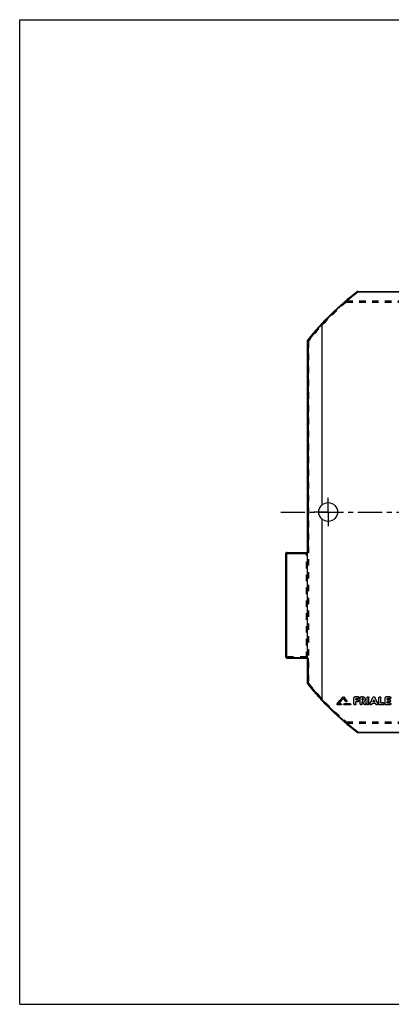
# Model space of a CAD drawing. Header units: millimetres. Extents: x 0 to 1000, y 0 to 1000.
# Tile 1 of 2: x 0 to 377, y 0 to 1000. Entities that reach past the tile are written whole.
import ezdxf

# ---------------------------------------------------------------- set-up
doc = ezdxf.new("R2010")
doc.units = ezdxf.units.MM
doc.header["$LTSCALE"] = 65.185185
doc.linetypes.add('CENTER', pattern=[0.6, 0.375, -0.075, 0.075, -0.075])
doc.linetypes.add('HIDDEN', pattern=[0.2, 0.1, -0.1])
doc.layers.get('0').update_dxf_attribs({"linetype": 'CONTINUOUS'})
for name, color, linetype in [('ACHSEN_S', 7, 'CONTINUOUS'), ('KONST.EL_MIT_GEO', 7, 'CONTINUOUS'), ('RUNDUNG', 7, 'CONTINUOUS'), ('SCHNITT', 7, 'CONTINUOUS')]:
    doc.layers.add(name, color=color, linetype=linetype)

msp = doc.modelspace()

# ---------------------------------------------------------------- linework, layer by layer
at = {"color": 7, "linetype": 'Continuous'}
for p, q in [((0, 0), (0, 1000)), ((0, 1000), (1000, 1000)), ((0, 0), (1000, 0))]:
    msp.add_line(p, q, dxfattribs=at)
at = {"layer": 'ACHSEN_S', "color": 7, "linetype": 'CENTER'}
msp.add_line((265, 500), (735, 500), dxfattribs=at)
at = {"layer": 'KONST.EL_MIT_GEO', "color": 7, "linetype": 'Continuous'}
for p, q in [((327.8, 312.1), (327.8, 312)), ((328.7, 312.1), (328.7, 312)), ((339.2, 305), (339.2, 311.3)), ((343.5, 312.3), (340.2, 312.3)), ((340.2, 312.3), (340.2, 312.2)), ((343.5, 312.2), (340.2, 312.2)), ((343.5, 310.4), (341.2, 310.4)), ((341.2, 309.1), (341.2, 310.4)), ((343.5, 312.3), (343.5, 312.2)), ((345.5, 305), (345.5, 311.3)), ((348, 312.3), (346.5, 312.3)), ((346.5, 312.3), (346.5, 312.2)), ((348, 312.2), (346.5, 312.2)), ((348, 310.4), (347.5, 310.4)), ((347.5, 309.1), (347.5, 310.4)), ((348, 312.3), (348, 312.2)), ((352.4, 305), (352.4, 311.3)), ((354.4, 305), (354.4, 311.3)), ((358.4, 311.8), (358.4, 311.6)), ((360.3, 311.8), (360.3, 311.6)), ((364.3, 305), (364.3, 311.3)), ((366.3, 305.9), (366.3, 311.3)), ((370.9, 305), (370.9, 311.3)), ((375.6, 312.3), (371.9, 312.3)), ((371.9, 312.3), (371.9, 312.2)), ((375.6, 312.2), (371.9, 312.2)), ((375.6, 310.4), (372.9, 310.4)), ((372.9, 309.1), (372.9, 310.4)), ((375.6, 312.3), (375.6, 312.2)), ((322.1, 305.1), (322.1, 305)), ((326, 304.1), (322.6, 304.1)), ((326, 305.2), (323.7, 305.2)), ((326, 305.3), (323.8, 305.3)), ((326, 305.3), (326, 305.2)), ((335.3, 305.3), (329.5, 305.3)), ((329.5, 305.3), (329.5, 305.2)), ((335.3, 305.2), (329.5, 305.2)), ((335.3, 304.1), (329.5, 304.1)), ((331.9, 308.2), (331.9, 308.1)), ((335.3, 305.3), (335.3, 305.2)), ((343.2, 309.2), (341.2, 309.2)), ((343.2, 309.1), (341.2, 309.1)), ((343.2, 307.3), (341.2, 307.3)), ((341.2, 305), (341.2, 307.3)), ((343.2, 309.2), (343.2, 309.1)), ((348, 309.2), (347.5, 309.2)), ((348, 309.1), (347.5, 309.1)), ((348.2, 307.3), (347.5, 307.3)), ((347.5, 305), (347.5, 307.3)), ((348, 309.2), (348, 309.1)), ((351.3, 305.5), (351.3, 305.4)), ((355.4, 305.5), (355.4, 305.4)), ((361.1, 305.5), (357.6, 305.5)), ((360.2, 307.3), (358.5, 307.3)), ((360.1, 307.4), (358.6, 307.4)), ((363.3, 305.5), (363.3, 305.4)), ((369, 304.1), (365.3, 304.1)), ((369, 306.1), (366.3, 306.1)), ((369, 305.9), (366.3, 305.9)), ((369, 306.1), (369, 305.9)), ((375.6, 304.1), (371.9, 304.1)), ((375.2, 309.2), (372.9, 309.2)), ((375.2, 309.1), (372.9, 309.1)), ((375.2, 307.3), (372.9, 307.3)), ((372.9, 305.9), (372.9, 307.3)), ((375.6, 306.1), (372.9, 306.1)), ((375.6, 305.9), (372.9, 305.9)), ((375.2, 309.2), (375.2, 309.1)), ((375.6, 306.1), (375.6, 305.9))]:
    msp.add_line(p, q, dxfattribs=at)
at = {"layer": 'KONST.EL_MIT_GEO', "color": 8, "linetype": 'HIDDEN'}
for p, q in [((328.3, 310.9), (328.3, 310.8)), ((339.2, 311.4), (339.2, 311.3)), ((343.5, 310.5), (341.2, 310.5)), ((341.2, 310.5), (341.2, 310.4)), ((343.5, 310.5), (343.5, 310.4)), ((344.5, 311.3), (344.5, 311.4)), ((345.5, 311.4), (345.5, 311.3)), ((348, 310.5), (347.5, 310.5)), ((347.5, 310.5), (347.5, 310.4)), ((348, 310.5), (348, 310.4)), ((352.4, 311.4), (352.4, 311.3)), ((354.4, 311.4), (354.4, 311.3)), ((364.3, 311.4), (364.3, 311.3)), ((366.3, 311.4), (366.3, 311.3)), ((370.9, 311.4), (370.9, 311.3)), ((375.6, 310.5), (372.9, 310.5)), ((372.9, 310.5), (372.9, 310.4)), ((375.6, 310.5), (375.6, 310.4)), ((376.6, 311.3), (376.6, 311.4)), ((322, 304.8), (322, 304.7)), ((326, 304.3), (322.6, 304.3)), ((322.6, 304.3), (322.6, 304.1)), ((323.8, 305.3), (323.7, 305.3)), ((323.7, 305.3), (323.7, 305.2)), ((326, 304.3), (326, 304.1)), ((326.6, 304.7), (326.6, 304.8)), ((328.9, 304.8), (328.9, 304.7)), ((335.3, 304.3), (329.5, 304.3)), ((329.5, 304.3), (329.5, 304.1)), ((331, 307.6), (331, 307.4)), ((332, 307.8), (332, 307.9)), ((335.3, 304.3), (335.3, 304.1)), ((335.9, 304.7), (335.9, 304.8)), ((343.2, 307.4), (341.2, 307.4)), ((341.2, 307.4), (341.2, 307.3)), ((343.2, 307.4), (343.2, 307.3)), ((344.2, 308.2), (344.2, 308.3)), ((348.2, 307.4), (347.5, 307.4)), ((347.5, 307.4), (347.5, 307.3)), ((348.2, 307.4), (348.2, 307.3)), ((348.7, 309.7), (348.7, 309.8)), ((349.5, 304.8), (349.5, 304.7)), ((350, 308), (350, 308.1)), ((350, 308.1), (350, 308)), ((350.7, 309.7), (350.7, 309.8)), ((351.4, 305), (351.4, 305.2)), ((355.4, 305.2), (355.4, 305)), ((357.3, 304.8), (357.3, 304.7)), ((361.1, 305.6), (357.6, 305.6)), ((357.6, 305.6), (357.6, 305.5)), ((358.6, 307.4), (358.5, 307.4)), ((358.5, 307.4), (358.5, 307.3)), ((359.4, 309.1), (359.4, 309)), ((360.2, 307.4), (360.1, 307.4)), ((360.2, 307.4), (360.2, 307.3)), ((361.1, 305.6), (361.1, 305.5)), ((361.4, 304.8), (361.4, 304.7)), ((363.3, 305), (363.3, 305.2)), ((369, 304.3), (365.3, 304.3)), ((365.3, 304.3), (365.3, 304.1)), ((369, 304.3), (369, 304.1)), ((369.9, 305), (369.9, 305.2)), ((375.6, 304.3), (371.9, 304.3)), ((371.9, 304.3), (371.9, 304.1)), ((375.2, 307.4), (372.9, 307.4)), ((372.9, 307.4), (372.9, 307.3)), ((375.2, 307.4), (375.2, 307.3)), ((375.6, 304.3), (375.6, 304.1)), ((376.2, 308.2), (376.2, 308.3)), ((376.6, 305), (376.6, 305.2))]:
    msp.add_line(p, q, dxfattribs=at)
at = {"layer": 'KONST.EL_MIT_GEO', "color": 7, "linetype": 'Continuous'}
for centre, radius, start, end in [((-1617, 1882.5), 2499.7, 320.8723, 321.0781), ((-1618.5, 1882.6), 2501, 320.8901, 321.0959), ((-1615.7, 1881.6), 2499.3, 320.8964, 321.0614), ((2281.1, 1888.7), 2509.4, 218.9221, 219.0363), ((2282.6, 1888.8), 2510.7, 218.9043, 219.0185), ((-2073.6, 1478.5), 2697.4, 334.2242, 334.3711), ((-2076, 1478.8), 2699.8, 334.2384, 334.3853), ((2792.3, 1478.5), 2697.4, 205.6289, 205.7758), ((2794.8, 1478.8), 2699.9, 205.6147, 205.7616)]:
    msp.add_arc(centre, radius, start, end, dxfattribs=at)
at = {"layer": 'KONST.EL_MIT_GEO', "color": 8, "linetype": 'HIDDEN'}
for centre, radius, start, end in [((-1614.3, 1881.5), 2498, 320.8786, 321.0436), ((348.2, 309.8), 0.594, 357.461, 0.0017), ((348.2, 309.8), 0.589, 354.1463, 357.4605)]:
    msp.add_arc(centre, radius, start, end, dxfattribs=at)
for centre, major_axis, start_param, end_param in [((357.3, 500), (194.2, 471), -1.93284, -1.93102), ((361.4, 500), (-194.2, 471), -4.35217, -4.35034)]:
    msp.add_ellipse(centre, major_axis=major_axis, ratio=0.15617, start_param=start_param, end_param=end_param, dxfattribs=at)
at = {"layer": 'KONST.EL_MIT_GEO', "color": 7, "linetype": 'Continuous'}
for centre, major_axis, start_param, end_param in [((357.3, 500), (194.3, 471.3), -1.93285, -1.93102), ((361.4, 500), (-194.3, 471.3), -4.35217, -4.35034)]:
    msp.add_ellipse(centre, major_axis=major_axis, ratio=0.15617, start_param=start_param, end_param=end_param, dxfattribs=at)
for points, knots in [([(327.8, 312.1), (327.9, 312.2), (328.3, 312.4), (328.6, 312.2), (328.7, 312.1)], [0, 0, 0, 0, 0.50006, 1, 1, 1, 1]), ([(327.8, 312), (327.9, 312.1), (328.3, 312.3), (328.6, 312.1), (328.7, 312)], [0, 0, 0, 0, 0.50001, 1, 1, 1, 1]), ([(339.2, 311.4), (339.2, 311.5), (339.3, 311.8), (339.5, 312.1), (339.9, 312.3), (340.1, 312.3), (340.2, 312.3)], [0, 0, 0, 0, 0.24032, 0.48638, 0.73954, 1, 1, 1, 1]), ([(339.2, 311.3), (339.2, 311.4), (339.3, 311.6), (339.5, 311.9), (339.9, 312.1), (340.1, 312.2), (340.2, 312.2)], [0, 0, 0, 0, 0.23989, 0.48585, 0.74009, 1, 1, 1, 1]), ([(343.5, 312.3), (343.7, 312.3), (343.9, 312.3), (344.3, 312.1), (344.5, 311.8), (344.5, 311.5), (344.5, 311.4)], [0, 0, 0, 0, 0.26302, 0.51372, 0.76178, 1, 1, 1, 1]), ([(343.5, 312.2), (343.7, 312.2), (343.9, 312.1), (344.3, 311.9), (344.5, 311.6), (344.5, 311.4), (344.5, 311.3)], [0, 0, 0, 0, 0.2599, 0.51414, 0.76011, 1, 1, 1, 1]), ([(344.5, 311.3), (344.5, 311.2), (344.5, 310.9), (344.3, 310.6), (343.9, 310.4), (343.7, 310.4), (343.5, 310.4)], [0, 0, 0, 0, 0.2399, 0.48579, 0.74002, 1, 1, 1, 1]), ([(345.5, 311.4), (345.5, 311.5), (345.6, 311.8), (345.8, 312.1), (346.1, 312.3), (346.4, 312.3), (346.5, 312.3)], [0, 0, 0, 0, 0.24032, 0.48638, 0.73954, 1, 1, 1, 1]), ([(345.5, 311.3), (345.5, 311.4), (345.6, 311.6), (345.8, 311.9), (346.1, 312.1), (346.4, 312.2), (346.5, 312.2)], [0, 0, 0, 0, 0.23989, 0.48585, 0.74009, 1, 1, 1, 1]), ([(348, 312.3), (348.4, 312.3), (349.1, 312.2), (350, 311.6), (350.6, 310.8), (350.7, 310.2), (350.7, 309.8)], [0, 0, 0, 0, 0.26065, 0.51387, 0.75982, 1, 1, 1, 1]), ([(348, 312.2), (348.4, 312.2), (349.1, 312.1), (350, 311.5), (350.6, 310.7), (350.7, 310), (350.7, 309.7)], [0, 0, 0, 0, 0.26001, 0.51434, 0.7603, 1, 1, 1, 1]), ([(348.7, 309.7), (348.7, 309.8), (348.7, 310), (348.6, 310.2), (348.3, 310.3), (348.1, 310.4), (348, 310.4)], [0, 0, 0, 0, 0.23972, 0.4856, 0.73988, 1, 1, 1, 1]), ([(352.4, 311.4), (352.4, 311.5), (352.4, 311.8), (352.7, 312.2), (353.4, 312.4), (354, 312.2), (354.3, 311.8), (354.4, 311.5), (354.4, 311.4)], [0, 0, 0, 0, 0.12244, 0.24478, 0.4998, 0.75497, 0.87771, 1, 1, 1, 1]), ([(352.4, 311.3), (352.4, 311.4), (352.4, 311.6), (352.7, 312), (353.4, 312.3), (354, 312), (354.3, 311.6), (354.4, 311.4), (354.4, 311.3)], [0, 0, 0, 0, 0.121, 0.24506, 0.5, 0.75494, 0.879, 1, 1, 1, 1]), ([(358.4, 311.8), (358.5, 311.9), (358.8, 312.2), (359.4, 312.4), (359.9, 312.2), (360.2, 311.9), (360.3, 311.8)], [0, 0, 0, 0, 0.24447, 0.49981, 0.75529, 1, 1, 1, 1]), ([(358.4, 311.6), (358.5, 311.8), (358.8, 312.1), (359.4, 312.2), (359.9, 312.1), (360.2, 311.8), (360.3, 311.6)], [0, 0, 0, 0, 0.24477, 0.50001, 0.75525, 1, 1, 1, 1]), ([(364.3, 311.4), (364.3, 311.5), (364.4, 311.8), (364.7, 312.2), (365.3, 312.4), (366, 312.2), (366.3, 311.8), (366.3, 311.5), (366.3, 311.4)], [0, 0, 0, 0, 0.12244, 0.24478, 0.4998, 0.75497, 0.87771, 1, 1, 1, 1]), ([(364.3, 311.3), (364.3, 311.4), (364.4, 311.6), (364.7, 312), (365.3, 312.3), (366, 312), (366.3, 311.6), (366.3, 311.4), (366.3, 311.3)], [0, 0, 0, 0, 0.121, 0.24506, 0.5, 0.75494, 0.879, 1, 1, 1, 1]), ([(370.9, 311.4), (370.9, 311.5), (371, 311.8), (371.2, 312.1), (371.5, 312.3), (371.8, 312.3), (371.9, 312.3)], [0, 0, 0, 0, 0.24032, 0.48638, 0.73954, 1, 1, 1, 1]), ([(370.9, 311.3), (370.9, 311.4), (371, 311.6), (371.2, 311.9), (371.5, 312.1), (371.8, 312.2), (371.9, 312.2)], [0, 0, 0, 0, 0.23989, 0.48585, 0.74009, 1, 1, 1, 1]), ([(375.6, 312.3), (375.7, 312.3), (375.9, 312.3), (376.3, 312.1), (376.5, 311.8), (376.6, 311.5), (376.6, 311.4)], [0, 0, 0, 0, 0.26302, 0.51372, 0.76178, 1, 1, 1, 1]), ([(375.6, 312.2), (375.7, 312.2), (375.9, 312.1), (376.3, 311.9), (376.5, 311.6), (376.6, 311.4), (376.6, 311.3)], [0, 0, 0, 0, 0.2599, 0.51414, 0.76011, 1, 1, 1, 1]), ([(376.6, 311.3), (376.6, 311.2), (376.5, 310.9), (376.3, 310.6), (375.9, 310.4), (375.7, 310.4), (375.6, 310.4)], [0, 0, 0, 0, 0.2399, 0.48579, 0.74002, 1, 1, 1, 1]), ([(322, 304.8), (322, 304.8), (322, 304.9), (322.1, 305), (322.1, 305.1)], [0, 0, 0, 0, 0.24341, 1, 1, 1, 1]), ([(322, 304.7), (322, 304.8), (322, 304.9), (322.1, 305), (322.1, 305)], [0, 0, 0, 0, 0.74429, 1, 1, 1, 1]), ([(322.6, 304.1), (322.4, 304.1), (322.2, 304.2), (322, 304.5), (322, 304.6), (322, 304.7)], [0, 0, 0, 0, 0.51107, 0.75881, 1, 1, 1, 1]), ([(326, 305.3), (326.2, 305.3), (326.4, 305.2), (326.6, 305), (326.6, 304.9), (326.6, 304.8)], [0, 0, 0, 0, 0.50964, 0.7613, 1, 1, 1, 1]), ([(326, 305.2), (326.2, 305.2), (326.4, 305.1), (326.6, 304.9), (326.6, 304.7), (326.6, 304.7)], [0, 0, 0, 0, 0.51104, 0.75883, 1, 1, 1, 1]), ([(326.6, 304.7), (326.6, 304.6), (326.6, 304.5), (326.4, 304.2), (326.2, 304.1), (326, 304.1)], [0, 0, 0, 0, 0.24119, 0.48894, 1, 1, 1, 1]), ([(328.9, 304.8), (328.9, 304.9), (329, 305), (329.1, 305.2), (329.4, 305.3), (329.5, 305.3)], [0, 0, 0, 0, 0.24087, 0.49022, 1, 1, 1, 1]), ([(328.9, 304.7), (328.9, 304.7), (329, 304.9), (329.1, 305.1), (329.4, 305.2), (329.5, 305.2)], [0, 0, 0, 0, 0.24119, 0.48899, 1, 1, 1, 1]), ([(329.5, 304.1), (329.4, 304.1), (329.1, 304.2), (329, 304.5), (328.9, 304.6), (328.9, 304.7)], [0, 0, 0, 0, 0.51108, 0.75883, 1, 1, 1, 1]), ([(332, 307.8), (332, 307.6), (331.9, 307.4), (331.6, 307.2), (331.2, 307.2), (331, 307.4), (331, 307.4)], [0, 0, 0, 0, 0.23859, 0.48977, 0.74858, 1, 1, 1, 1]), ([(331.9, 308.2), (331.9, 308.2), (332, 308.1), (332, 308), (332, 307.9)], [0, 0, 0, 0, 0.26291, 1, 1, 1, 1]), ([(331.9, 308.1), (331.9, 308), (332, 308), (332, 307.8), (332, 307.8)], [0, 0, 0, 0, 0.25557, 1, 1, 1, 1]), ([(335.3, 305.3), (335.4, 305.3), (335.7, 305.2), (335.8, 305), (335.9, 304.9), (335.9, 304.8)], [0, 0, 0, 0, 0.50964, 0.7613, 1, 1, 1, 1]), ([(335.3, 305.2), (335.4, 305.2), (335.7, 305.1), (335.8, 304.9), (335.9, 304.7), (335.9, 304.7)], [0, 0, 0, 0, 0.51104, 0.75883, 1, 1, 1, 1]), ([(335.9, 304.7), (335.9, 304.6), (335.8, 304.5), (335.7, 304.2), (335.4, 304.1), (335.3, 304.1)], [0, 0, 0, 0, 0.24119, 0.48894, 1, 1, 1, 1]), ([(341.2, 305), (341.2, 304.9), (341.2, 304.7), (340.9, 304.3), (340.2, 304), (339.6, 304.3), (339.3, 304.7), (339.2, 304.9), (339.2, 305)], [0, 0, 0, 0, 0.12061, 0.24448, 0.5, 0.75552, 0.87939, 1, 1, 1, 1]), ([(343.2, 309.2), (343.3, 309.2), (343.6, 309.2), (343.9, 309), (344.1, 308.7), (344.2, 308.4), (344.2, 308.3)], [0, 0, 0, 0, 0.26339, 0.51424, 0.76216, 1, 1, 1, 1]), ([(343.2, 309.1), (343.3, 309.1), (343.6, 309), (343.9, 308.8), (344.1, 308.5), (344.2, 308.3), (344.2, 308.2)], [0, 0, 0, 0, 0.26026, 0.51465, 0.76048, 1, 1, 1, 1]), ([(344.2, 308.2), (344.2, 308.1), (344.1, 307.8), (343.9, 307.5), (343.6, 307.3), (343.3, 307.3), (343.2, 307.3)], [0, 0, 0, 0, 0.23953, 0.48528, 0.73966, 1, 1, 1, 1]), ([(347.5, 305), (347.5, 304.9), (347.4, 304.7), (347.1, 304.3), (346.5, 304), (345.9, 304.3), (345.6, 304.7), (345.5, 304.9), (345.5, 305)], [0, 0, 0, 0, 0.12061, 0.24448, 0.5, 0.75552, 0.87939, 1, 1, 1, 1]), ([(348, 309.2), (348.2, 309.2), (348.5, 309.3), (348.7, 309.6), (348.7, 309.7), (348.7, 309.8)], [0, 0, 0, 0, 0.50954, 0.75699, 1, 1, 1, 1]), ([(348, 309.1), (348.2, 309.1), (348.5, 309.2), (348.7, 309.5), (348.7, 309.6), (348.7, 309.7)], [0, 0, 0, 0, 0.51017, 0.75816, 1, 1, 1, 1]), ([(351.4, 305), (351.4, 304.9), (351.4, 304.7), (351.1, 304.4), (350.6, 304.1), (350, 304.2), (349.6, 304.5), (349.5, 304.7)], [0, 0, 0, 0, 0.11984, 0.24218, 0.49458, 0.75293, 1, 1, 1, 1]), ([(350.7, 309.7), (350.7, 309.4), (350.6, 308.8), (350.2, 308.2), (350, 308)], [0, 0, 0, 0, 0.49403, 1, 1, 1, 1]), ([(351.3, 305.5), (351.3, 305.5), (351.4, 305.4), (351.4, 305.3), (351.4, 305.2)], [0, 0, 0, 0, 0.25516, 1, 1, 1, 1]), ([(354.4, 305), (354.4, 304.9), (354.3, 304.7), (354, 304.3), (353.4, 304), (352.7, 304.3), (352.4, 304.7), (352.4, 304.9), (352.4, 305)], [0, 0, 0, 0, 0.12061, 0.24448, 0.5, 0.75552, 0.87939, 1, 1, 1, 1]), ([(357.3, 304.7), (357.2, 304.5), (356.8, 304.2), (356.1, 304.1), (355.6, 304.4), (355.4, 304.7), (355.4, 304.9), (355.4, 305)], [0, 0, 0, 0, 0.24673, 0.50507, 0.75768, 0.88011, 1, 1, 1, 1]), ([(363.3, 305), (363.3, 304.9), (363.3, 304.7), (363.1, 304.4), (362.6, 304.1), (361.9, 304.2), (361.5, 304.5), (361.4, 304.7)], [0, 0, 0, 0, 0.11989, 0.24232, 0.49493, 0.75327, 1, 1, 1, 1]), ([(363.3, 305.5), (363.3, 305.5), (363.3, 305.4), (363.3, 305.3), (363.3, 305.2)], [0, 0, 0, 0, 0.25488, 1, 1, 1, 1]), ([(365.3, 304.1), (365.2, 304.1), (364.9, 304.2), (364.6, 304.4), (364.4, 304.7), (364.3, 304.9), (364.3, 305)], [0, 0, 0, 0, 0.26072, 0.51526, 0.76085, 1, 1, 1, 1]), ([(369, 306.1), (369.1, 306.1), (369.3, 306), (369.7, 305.8), (369.9, 305.5), (369.9, 305.3), (369.9, 305.2)], [0, 0, 0, 0, 0.26377, 0.51478, 0.76254, 1, 1, 1, 1]), ([(369, 305.9), (369.1, 305.9), (369.3, 305.9), (369.7, 305.7), (369.9, 305.4), (369.9, 305.2), (369.9, 305)], [0, 0, 0, 0, 0.26063, 0.51518, 0.76086, 1, 1, 1, 1]), ([(369.9, 305), (369.9, 304.9), (369.9, 304.7), (369.7, 304.4), (369.3, 304.2), (369.1, 304.1), (369, 304.1)], [0, 0, 0, 0, 0.23915, 0.48475, 0.73929, 1, 1, 1, 1]), ([(371.9, 304.1), (371.8, 304.1), (371.5, 304.2), (371.2, 304.4), (371, 304.7), (370.9, 304.9), (370.9, 305)], [0, 0, 0, 0, 0.26072, 0.51526, 0.76085, 1, 1, 1, 1]), ([(375.2, 309.2), (375.4, 309.2), (375.6, 309.2), (375.9, 309), (376.2, 308.7), (376.2, 308.4), (376.2, 308.3)], [0, 0, 0, 0, 0.26339, 0.51424, 0.76216, 1, 1, 1, 1]), ([(375.2, 309.1), (375.4, 309.1), (375.6, 309), (375.9, 308.8), (376.2, 308.5), (376.2, 308.3), (376.2, 308.2)], [0, 0, 0, 0, 0.26026, 0.51465, 0.76048, 1, 1, 1, 1]), ([(376.2, 308.2), (376.2, 308.1), (376.2, 307.8), (375.9, 307.5), (375.6, 307.3), (375.4, 307.3), (375.2, 307.3)], [0, 0, 0, 0, 0.23953, 0.48528, 0.73966, 1, 1, 1, 1]), ([(375.6, 306.1), (375.7, 306.1), (375.9, 306), (376.3, 305.8), (376.5, 305.5), (376.6, 305.3), (376.6, 305.2)], [0, 0, 0, 0, 0.26377, 0.51478, 0.76254, 1, 1, 1, 1]), ([(375.6, 305.9), (375.7, 305.9), (375.9, 305.9), (376.3, 305.7), (376.5, 305.4), (376.6, 305.2), (376.6, 305)], [0, 0, 0, 0, 0.26063, 0.51518, 0.76086, 1, 1, 1, 1]), ([(376.6, 305), (376.6, 304.9), (376.5, 304.7), (376.3, 304.4), (375.9, 304.2), (375.7, 304.1), (375.6, 304.1)], [0, 0, 0, 0, 0.23915, 0.48475, 0.73929, 1, 1, 1, 1])]:
    msp.add_open_spline(points, degree=3, knots=knots, dxfattribs=at)
at = {"layer": 'KONST.EL_MIT_GEO', "color": 8, "linetype": 'HIDDEN'}
for points in [[(331, 307.6), (330.1, 308.7), (329.2, 309.8), (328.3, 310.9)], [(349.5, 304.8), (349.1, 305.7), (348.6, 306.5), (348.2, 307.4)], [(358.5, 307.4), (358.8, 308), (359.1, 308.6), (359.4, 309.1)], [(360.2, 307.4), (359.9, 308), (359.6, 308.6), (359.4, 309.1)]]:
    msp.add_open_spline(points, degree=3, dxfattribs=at)
at = {"layer": 'KONST.EL_MIT_GEO', "color": 7, "linetype": 'Continuous'}
for points in [[(331, 307.4), (330.1, 308.6), (329.2, 309.7), (328.3, 310.8)], [(349.5, 304.7), (349.1, 305.5), (348.6, 306.4), (348.2, 307.3)], [(351.3, 305.5), (350.9, 306.4), (350.5, 307.2), (350, 308)], [(351.3, 305.4), (350.9, 306.3), (350.4, 307.2), (350, 308)], [(351.3, 305.4), (351.4, 305.3), (351.4, 305.2), (351.4, 305)], [(355.4, 305.2), (355.4, 305.3), (355.4, 305.4), (355.4, 305.5)], [(355.4, 305), (355.4, 305.2), (355.4, 305.3), (355.4, 305.4)], [(358.5, 307.3), (358.8, 307.9), (359.1, 308.4), (359.4, 309)], [(360.2, 307.3), (359.9, 307.9), (359.6, 308.4), (359.4, 309)], [(363.3, 305.4), (363.3, 305.3), (363.3, 305.2), (363.3, 305)]]:
    msp.add_open_spline(points, degree=3, dxfattribs=at)
at = {"layer": 'KONST.EL_MIT_GEO', "color": 8, "linetype": 'HIDDEN'}
for points, knots in [([(344.5, 311.4), (344.5, 311.3), (344.5, 311), (344.3, 310.7), (343.9, 310.5), (343.7, 310.5), (343.5, 310.5)], [0, 0, 0, 0, 0.23955, 0.48609, 0.73744, 1, 1, 1, 1]), ([(348.7, 309.8), (348.7, 309.9), (348.7, 310.1), (348.5, 310.4), (348.2, 310.5), (348, 310.5)], [0, 0, 0, 0, 0.23966, 0.49085, 1, 1, 1, 1]), ([(376.6, 311.4), (376.6, 311.3), (376.5, 311), (376.3, 310.7), (375.9, 310.5), (375.7, 310.5), (375.6, 310.5)], [0, 0, 0, 0, 0.23955, 0.48609, 0.73744, 1, 1, 1, 1]), ([(322.6, 304.3), (322.4, 304.3), (322.2, 304.3), (322, 304.6), (322, 304.7), (322, 304.8)], [0, 0, 0, 0, 0.50939, 0.76155, 1, 1, 1, 1]), ([(326.6, 304.8), (326.6, 304.7), (326.6, 304.6), (326.4, 304.3), (326.2, 304.3), (326, 304.3)], [0, 0, 0, 0, 0.24087, 0.49017, 1, 1, 1, 1]), ([(329.5, 304.3), (329.4, 304.3), (329.1, 304.3), (329, 304.6), (328.9, 304.7), (328.9, 304.8)], [0, 0, 0, 0, 0.50968, 0.7613, 1, 1, 1, 1]), ([(332, 307.9), (332, 307.8), (331.9, 307.5), (331.6, 307.3), (331.2, 307.3), (331, 307.5), (331, 307.6)], [0, 0, 0, 0, 0.24012, 0.48852, 0.74743, 1, 1, 1, 1]), ([(335.9, 304.8), (335.9, 304.7), (335.8, 304.6), (335.7, 304.3), (335.4, 304.3), (335.3, 304.3)], [0, 0, 0, 0, 0.24087, 0.49017, 1, 1, 1, 1]), ([(341.2, 305.2), (341.2, 305), (341.2, 304.8), (340.9, 304.4), (340.2, 304.2), (339.6, 304.4), (339.3, 304.8), (339.2, 305), (339.2, 305.2)], [0, 0, 0, 0, 0.12204, 0.24418, 0.4998, 0.75556, 0.87811, 1, 1, 1, 1]), ([(344.2, 308.3), (344.2, 308.2), (344.1, 307.9), (343.9, 307.6), (343.6, 307.4), (343.3, 307.4), (343.2, 307.4)], [0, 0, 0, 0, 0.23916, 0.48556, 0.73706, 1, 1, 1, 1]), ([(347.5, 305.2), (347.5, 305), (347.4, 304.8), (347.1, 304.4), (346.5, 304.2), (345.9, 304.4), (345.6, 304.8), (345.5, 305), (345.5, 305.2)], [0, 0, 0, 0, 0.12204, 0.24418, 0.4998, 0.75556, 0.87811, 1, 1, 1, 1]), ([(351.4, 305.2), (351.4, 305.1), (351.4, 304.9), (351.1, 304.5), (350.6, 304.2), (350, 304.3), (349.6, 304.6), (349.5, 304.8)], [0, 0, 0, 0, 0.11809, 0.24134, 0.49254, 0.75173, 1, 1, 1, 1]), ([(350.7, 309.8), (350.7, 309.5), (350.6, 308.9), (350.2, 308.4), (350, 308.1)], [0, 0, 0, 0, 0.49223, 1, 1, 1, 1]), ([(354.4, 305.2), (354.4, 305), (354.3, 304.8), (354, 304.4), (353.4, 304.2), (352.7, 304.4), (352.4, 304.8), (352.4, 305), (352.4, 305.2)], [0, 0, 0, 0, 0.12204, 0.24418, 0.4998, 0.75556, 0.87811, 1, 1, 1, 1]), ([(357.3, 304.8), (357.2, 304.6), (356.8, 304.3), (356.1, 304.2), (355.6, 304.5), (355.4, 304.9), (355.4, 305.1), (355.4, 305.2)], [0, 0, 0, 0, 0.24737, 0.50696, 0.75896, 0.88127, 1, 1, 1, 1]), ([(363.3, 305.2), (363.3, 305.1), (363.3, 304.9), (363.1, 304.5), (362.6, 304.2), (361.9, 304.3), (361.5, 304.6), (361.4, 304.8)], [0, 0, 0, 0, 0.11827, 0.24141, 0.49294, 0.75216, 1, 1, 1, 1]), ([(365.3, 304.3), (365.2, 304.3), (364.9, 304.3), (364.6, 304.5), (364.4, 304.8), (364.3, 305), (364.3, 305.2)], [0, 0, 0, 0, 0.26116, 0.51576, 0.76033, 1, 1, 1, 1]), ([(369.9, 305.2), (369.9, 305), (369.9, 304.8), (369.7, 304.5), (369.3, 304.3), (369.1, 304.3), (369, 304.3)], [0, 0, 0, 0, 0.23878, 0.48502, 0.73668, 1, 1, 1, 1]), ([(371.9, 304.3), (371.8, 304.3), (371.5, 304.3), (371.2, 304.5), (371, 304.8), (370.9, 305), (370.9, 305.2)], [0, 0, 0, 0, 0.26116, 0.51576, 0.76033, 1, 1, 1, 1]), ([(376.2, 308.3), (376.2, 308.2), (376.2, 307.9), (375.9, 307.6), (375.6, 307.4), (375.4, 307.4), (375.2, 307.4)], [0, 0, 0, 0, 0.23916, 0.48556, 0.73706, 1, 1, 1, 1]), ([(376.6, 305.2), (376.6, 305), (376.5, 304.8), (376.3, 304.5), (375.9, 304.3), (375.7, 304.3), (375.6, 304.3)], [0, 0, 0, 0, 0.23878, 0.48502, 0.73668, 1, 1, 1, 1])]:
    msp.add_open_spline(points, degree=3, knots=knots, dxfattribs=at)
at = {"layer": 'RUNDUNG', "color": 7, "linetype": 'Continuous'}
for p, q in [((343.5, 723.6), (343.5, 724.1)), ((343.5, 724.1), (678.5, 724.1)), ((343.5, 723.6), (678.5, 723.6)), ((292, 460), (292, 674.1)), ((292.9, 460.1), (292.9, 674.5)), ((270, 352.5), (270, 458)), ((271, 351.5), (271, 459)), ((271, 459), (291.1, 459)), ((271, 457.9), (292, 457.9)), ((292, 352.2), (292, 457.9)), ((271, 352.2), (292, 352.2)), ((271, 351.5), (291.4, 351.5)), ((292, 325.9), (292, 350.5)), ((292.9, 325.5), (292.9, 350.8)), ((343.5, 276.4), (678.5, 276.4)), ((343.5, 276.4), (343.5, 275.9)), ((343.5, 275.9), (678.5, 275.9))]:
    msp.add_line(p, q, dxfattribs=at)
at = {"layer": 'RUNDUNG', "color": 8, "linetype": 'HIDDEN'}
for p, q in [((343.5, 724), (678.5, 724)), ((331.5, 714.5), (331.5, 713.1)), ((331.5, 714.5), (690.5, 714.5)), ((331.5, 713.1), (690.5, 713.1)), ((293, 673.7), (293, 326.3)), ((291, 458.1), (271, 458.1)), ((291, 351.5), (291, 459)), ((292, 460), (292, 457.9)), ((291, 352.8), (271, 352.8)), ((292, 352.2), (292, 350.5)), ((331.5, 286.9), (690.5, 286.9)), ((331.5, 286.9), (331.5, 285.5)), ((331.5, 285.5), (690.5, 285.5)), ((343.5, 276), (678.5, 276))]:
    msp.add_line(p, q, dxfattribs=at)
at = {"layer": 'RUNDUNG', "color": 7, "linetype": 'Continuous'}
for centre, radius, start, end in [((511, 500), 280, 126.9076, 141.3854), ((511.4, 500.5), 279.2, 126.9668, 137.0472), ((343.5, 723.1), 1, 90, 126.9076), ((511.4, 500.4), 279.4, 137.0254, 141.4434), ((293, 674.1), 1, 141.3854, 180), ((271, 458), 1, 90, 180), ((291, 460), 1, 274.2857, 360), ((271, 352.5), 1, 180, 270), ((291, 350.5), 1, 0, 81.4286), ((293, 325.9), 1, 180, 218.6146), ((511, 500), 280, 218.6146, 233.0924), ((511.4, 499.7), 279.4, 218.5568, 222.9744), ((511.4, 499.5), 279.2, 222.9528, 233.0332), ((343.5, 276.9), 1, 233.0924, 270)]:
    msp.add_arc(centre, radius, start, end, dxfattribs=at)
at = {"layer": 'RUNDUNG', "color": 8, "linetype": 'HIDDEN'}
for centre, radius, start, end in [((511.4, 500.3), 279.7, 126.9082, 130.0402), ((510.6, 499.6), 278.7, 129.9825, 141.3214), ((291, 460), 1, 270, 274.2857), ((291, 350.5), 1, 81.4286, 90), ((510.6, 500.4), 278.7, 218.6771, 230.0154), ((511.4, 499.6), 279.6, 229.9589, 233.0919)]:
    msp.add_arc(centre, radius, start, end, dxfattribs=at)
for points, knots in [([(342.9, 723.9), (342.9, 723.9), (343.1, 724), (343.3, 724), (343.5, 724)], [0, 0, 0, 0, 0.47567, 1, 1, 1, 1]), ([(330.8, 714.3), (330.9, 714.4), (331.1, 714.5), (331.4, 714.5), (331.5, 714.5)], [0, 0, 0, 0, 0.47674, 1, 1, 1, 1]), ([(331.5, 713.1), (331.4, 713.2), (331.2, 713.4), (331, 713.6), (330.9, 713.8), (330.8, 714), (330.8, 714.2), (330.8, 714.3), (330.8, 714.3)], [0, 0, 0, 0, 0.32578, 0.487, 0.63583, 0.765, 0.86922, 1, 1, 1, 1]), ([(293, 673.7), (292.9, 673.7), (292.6, 673.7), (292.4, 673.8), (292.2, 673.9), (292.1, 674), (292, 674.1), (292, 674.1)], [0, 0, 0, 0, 0.33772, 0.63252, 0.75346, 0.85376, 1, 1, 1, 1]), ([(292.2, 674.7), (292.2, 674.7), (292.2, 674.6), (292.3, 674.4), (292.4, 674.3), (292.5, 674.2), (292.6, 674), (292.8, 673.9), (292.9, 673.8), (293, 673.7)], [0, 0, 0, 0, 0.12689, 0.22815, 0.35448, 0.50153, 0.66308, 0.83183, 1, 1, 1, 1]), ([(271, 458.1), (270.9, 458.1), (270.7, 458.1), (270.5, 458.1), (270.3, 458), (270.2, 458), (270.1, 458), (270, 458), (270, 458), (270, 458)], [0, 0, 0, 0, 0.37829, 0.54936, 0.69954, 0.82318, 0.91577, 0.97439, 1, 1, 1, 1]), ([(292, 458.2), (292, 458.1), (292, 458.1), (291.9, 458.1), (291.8, 458.1), (291.7, 458.1), (291.5, 458.1), (291.3, 458.1), (291.1, 458.1), (291, 458.1)], [0, 0, 0, 0, 0.02561, 0.08423, 0.17682, 0.30046, 0.45064, 0.62171, 1, 1, 1, 1]), ([(271, 352.8), (270.9, 352.8), (270.6, 352.8), (270.4, 352.8), (270.2, 352.7), (270.1, 352.6), (270, 352.6), (270, 352.5)], [0, 0, 0, 0, 0.34958, 0.65175, 0.77309, 0.8707, 1, 1, 1, 1]), ([(291, 352.8), (291.1, 352.8), (291.4, 352.8), (291.6, 352.9), (291.8, 353), (291.9, 353), (292, 353.1), (292, 353.1)], [0, 0, 0, 0, 0.34958, 0.65175, 0.77309, 0.8707, 1, 1, 1, 1]), ([(292, 325.9), (292, 325.9), (292.1, 326), (292.2, 326.1), (292.4, 326.2), (292.6, 326.3), (292.9, 326.3), (293, 326.3)], [0, 0, 0, 0, 0.14624, 0.24655, 0.36749, 0.6623, 1, 1, 1, 1]), ([(293, 326.3), (292.9, 326.2), (292.7, 326), (292.4, 325.8), (292.3, 325.6), (292.2, 325.4), (292.2, 325.3), (292.2, 325.3)], [0, 0, 0, 0, 0.33688, 0.64535, 0.77174, 0.87305, 1, 1, 1, 1]), ([(330.8, 285.7), (330.8, 285.7), (330.8, 285.8), (330.8, 286), (331, 286.2), (331.1, 286.5), (331.3, 286.7), (331.4, 286.8), (331.5, 286.9)], [0, 0, 0, 0, 0.13082, 0.23501, 0.36419, 0.67394, 0.83923, 1, 1, 1, 1]), ([(331.5, 285.5), (331.4, 285.5), (331.1, 285.5), (330.9, 285.6), (330.8, 285.7)], [0, 0, 0, 0, 0.52326, 1, 1, 1, 1]), ([(343.5, 276), (343.3, 276), (343.1, 276), (342.9, 276.1), (342.9, 276.1)], [0, 0, 0, 0, 0.52433, 1, 1, 1, 1])]:
    msp.add_open_spline(points, degree=3, knots=knots, dxfattribs=at)
at = {"layer": 'RUNDUNG', "color": 7, "linetype": 'Continuous'}
for points, knots in [([(343.5, 723.6), (343.4, 723.6), (343.3, 723.7), (343.1, 723.9), (343, 723.9), (342.9, 723.9), (342.9, 723.9)], [0, 0, 0, 0, 0.35911, 0.65121, 0.86119, 1, 1, 1, 1]), ([(307, 690.8), (306.9, 690.9), (306.8, 690.9), (306.6, 691), (306.5, 691.1), (306.4, 691.1), (306.3, 691.1), (306.3, 691.1)], [0, 0, 0, 0, 0.36477, 0.66103, 0.77717, 0.87062, 1, 1, 1, 1]), ([(292.9, 674.5), (292.8, 674.5), (292.6, 674.5), (292.3, 674.4), (292.2, 674.3), (292.1, 674.2), (292, 674.2), (292, 674.1)], [0, 0, 0, 0, 0.34283, 0.63684, 0.75645, 0.85543, 1, 1, 1, 1]), ([(292.9, 674.5), (292.8, 674.5), (292.7, 674.6), (292.5, 674.7), (292.4, 674.8), (292.3, 674.8), (292.2, 674.8), (292.2, 674.7)], [0, 0, 0, 0, 0.37088, 0.67207, 0.78888, 0.88113, 1, 1, 1, 1]), ([(292.9, 460.1), (292.8, 459.9), (292.5, 459.7), (292.1, 459.3), (291.7, 459.1), (291.3, 459), (291.1, 459)], [0, 0, 0, 0, 0.25028, 0.50043, 0.75034, 1, 1, 1, 1]), ([(292.9, 460.1), (292.8, 460.1), (292.6, 460.1), (292.4, 460), (292.3, 460), (292.2, 460), (292.1, 460), (292, 460), (292, 460), (292, 460)], [0, 0, 0, 0, 0.38688, 0.55825, 0.70695, 0.82819, 0.9183, 0.97509, 1, 1, 1, 1]), ([(270, 458), (270, 458), (270, 458), (270.1, 457.9), (270.2, 457.9), (270.3, 457.9), (270.5, 457.9), (270.7, 457.9), (270.9, 457.9), (271, 457.9)], [0, 0, 0, 0, 0.02565, 0.08429, 0.17688, 0.30052, 0.45068, 0.62174, 1, 1, 1, 1]), ([(279.6, 459), (280.1, 459), (281.1, 459), (282.7, 458.9), (284.3, 458.9), (285.6, 458.8), (286.6, 458.8), (287.4, 458.7), (288.2, 458.7), (289, 458.6), (289.6, 458.5), (290.2, 458.4), (290.6, 458.4), (290.9, 458.3), (291.3, 458.2), (291.5, 458.2), (291.7, 458.1), (291.9, 458), (292, 458), (292, 457.9)], [0, 0, 0, 0, 0.12501, 0.25003, 0.37506, 0.5001, 0.56263, 0.62516, 0.6877, 0.75025, 0.8128, 0.84408, 0.87537, 0.90666, 0.93796, 0.95361, 0.96927, 0.98492, 1, 1, 1, 1]), ([(271, 352.2), (270.9, 352.2), (270.6, 352.2), (270.4, 352.3), (270.2, 352.3), (270.1, 352.4), (270, 352.5), (270, 352.5)], [0, 0, 0, 0, 0.34936, 0.6514, 0.77273, 0.87039, 1, 1, 1, 1]), ([(292, 352.2), (292, 352.2), (291.9, 352.1), (291.8, 352), (291.6, 351.9), (291.4, 351.9), (291, 351.8), (290.6, 351.8), (290.1, 351.7), (289.6, 351.7), (289, 351.6), (288.2, 351.6), (287.2, 351.5), (286.2, 351.5), (285.2, 351.5), (284.5, 351.5), (284.2, 351.5)], [0, 0, 0, 0, 0.01455, 0.02983, 0.06073, 0.0918, 0.12295, 0.18536, 0.24787, 0.31043, 0.37302, 0.4983, 0.62365, 0.74906, 0.87451, 1, 1, 1, 1]), ([(291.4, 351.5), (291.7, 351.5), (292.2, 351.4), (292.7, 351), (292.9, 350.8)], [0, 0, 0, 0, 0.50047, 1, 1, 1, 1]), ([(292, 350.5), (292, 350.5), (292, 350.6), (292.1, 350.7), (292.3, 350.7), (292.6, 350.8), (292.8, 350.8), (292.9, 350.8)], [0, 0, 0, 0, 0.12051, 0.20859, 0.3205, 0.61912, 1, 1, 1, 1]), ([(292.9, 325.5), (292.8, 325.5), (292.6, 325.5), (292.3, 325.6), (292.2, 325.7), (292.1, 325.8), (292, 325.8), (292, 325.9)], [0, 0, 0, 0, 0.34283, 0.63684, 0.75645, 0.85543, 1, 1, 1, 1]), ([(292.9, 325.5), (292.8, 325.5), (292.7, 325.4), (292.5, 325.3), (292.4, 325.2), (292.3, 325.2), (292.2, 325.2), (292.2, 325.3)], [0, 0, 0, 0, 0.37088, 0.67207, 0.78888, 0.88113, 1, 1, 1, 1]), ([(307, 309.2), (306.9, 309.1), (306.8, 309.1), (306.6, 309), (306.5, 308.9), (306.4, 308.9), (306.3, 308.9), (306.3, 308.9)], [0, 0, 0, 0, 0.36477, 0.66105, 0.77719, 0.87068, 1, 1, 1, 1]), ([(343.5, 276.4), (343.4, 276.4), (343.3, 276.3), (343.1, 276.1), (343, 276.1), (342.9, 276.1), (342.9, 276.1)], [0, 0, 0, 0, 0.35911, 0.65121, 0.86119, 1, 1, 1, 1])]:
    msp.add_open_spline(points, degree=3, knots=knots, dxfattribs=at)
for points in [[(307, 690.7), (307, 690.8), (307, 690.8), (307, 690.8)], [(307, 309.2), (307, 309.2), (307, 309.2), (307, 309.3)]]:
    msp.add_open_spline(points, degree=3, dxfattribs=at)
at = {"layer": 'SCHNITT', "color": 7, "linetype": 'Continuous'}
for p, q in [((307, 507.4), (307, 690.7)), ((307, 309.3), (307, 492.6))]:
    msp.add_line(p, q, dxfattribs=at)
at = {"layer": 'SCHNITT', "color": 7, "linetype": 'CENTER'}
for q in [(313, 514.5), (298.5, 500), (313, 485.5), (327.5, 500)]:
    msp.add_line((313, 500), q, dxfattribs=at)
at = {"layer": 'SCHNITT', "color": 7, "linetype": 'Continuous'}
msp.add_circle((313, 500), 9.5, dxfattribs=at)

doc.saveas('drawing.dxf')
